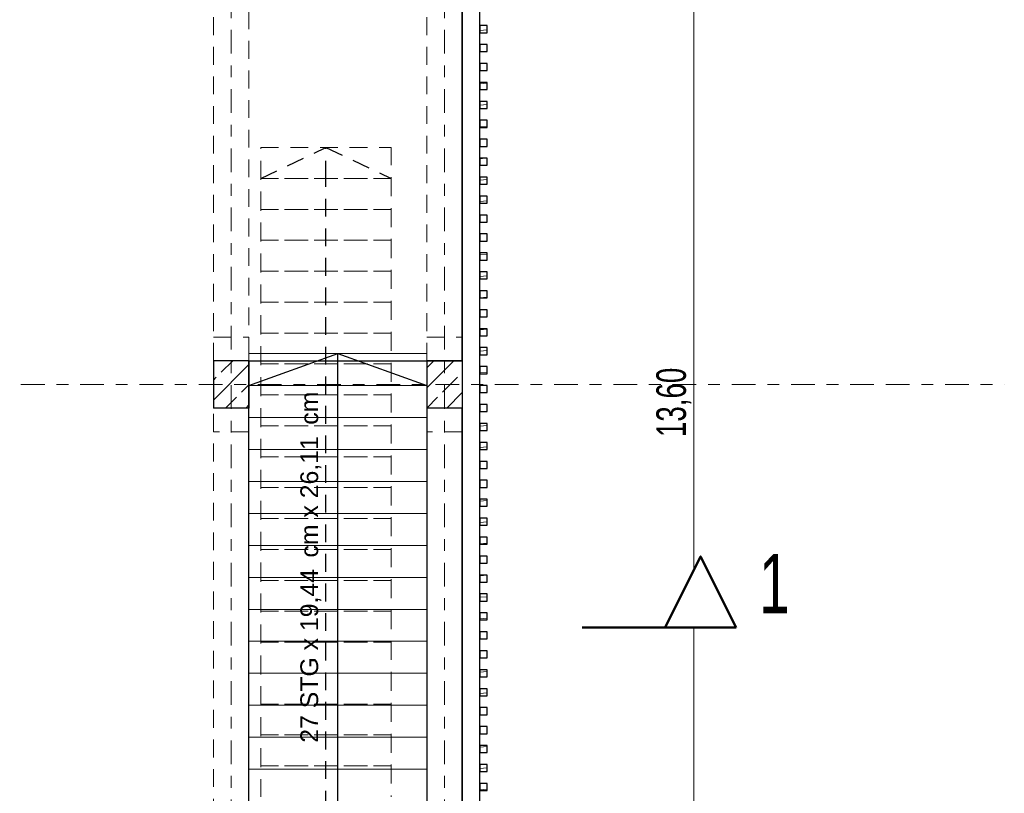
# Model space of a CAD drawing. Header units: metres. Extents: x -3.3 to 34.5, y -5.3 to 16.4.
# Tile 11 of 12: x 26.2 to 34.5, y 3.1 to 9.7. Entities that reach past the tile are written whole.
import ezdxf

# ---------------------------------------------------------------- set-up
doc = ezdxf.new("R2010")
doc.units = ezdxf.units.M
doc.header["$MEASUREMENT"] = 0
doc.set_wipeout_variables(frame=1)
for name, pattern in [('Raster', [0.4, 0.2, -0.1, 0, -0.1]), ('Strichlinie eng', [0.23, 0.15, -0.08]), ('Untersicht', [0.2, 0.15, -0.05]), ('Wipeout_Contour', [1, 0, -1])]:
    doc.linetypes.add(name, pattern=pattern)
for name, color, linetype in [('85 Marker Schnitt.Marker', 7, 'Continuous'), ('Neubau_10 Fassade', 7, 'Continuous'), ('Neubau_10 Stütze', 7, 'Continuous'), ('Neubau_20 Decke Roh', 7, 'Continuous'), ('Neubau_20 Träger', 7, 'Continuous'), ('Neubau_40 Treppe', 7, 'Continuous'), ('Neubau_86 Achsraster', 7, 'Continuous'), ('Neubau_93 1_100 Bemaßung', 7, 'Continuous')]:
    doc.layers.add(name, color=color, linetype=linetype)
doc.styles.add('ERSTELLTER_STIL_1', font='GOTHIC.TTF', dxfattribs={"width": 0.7})
doc.styles.add('ERSTELLTER_STIL_2', font='arial.ttf')
doc.dimstyles.new('ERSTELLTER_STIL__2', dxfattribs={"dimtxt": 0.25, "dimasz": 0.190285, "dimexe": 0.18, "dimexo": 0.5, "dimgap": 0, "dimtad": 1, "dimtih": 1, "dimtoh": 1, "dimzin": 0, "dimdsep": 46, "dimtxsty": 'ERSTELLTER_STIL_2', "dimblk": 'ARROWHEAD_6', "dimblk1": 'ARROWHEAD_6', "dimblk2": 'ARROWHEAD_6', "dimcen": 0.09, "dimclrd": 7, "dimclre": 7, "dimclrt": 7, "dimazin": 0, "dimtfac": 1, "dimtdec": 4, "dimtmove": 0, "dimatfit": 3, "dimfxl": 1, "dimtolj": 1, "dimtzin": 0, "dimarcsym": 0})
doc.dimstyles.new('ERSTELLTER_STIL__4', dxfattribs={"dimtxt": 0.25, "dimasz": 0.190285, "dimexe": 0.18, "dimexo": 0.5, "dimgap": 0, "dimtad": 1, "dimzin": 0, "dimdsep": 46, "dimtxsty": 'ERSTELLTER_STIL_1', "dimblk": 'ARROWHEAD_6', "dimblk1": 'ARROWHEAD_6', "dimblk2": 'ARROWHEAD_6', "dimcen": 0.09, "dimclrd": 7, "dimclre": 7, "dimclrt": 7, "dimazin": 0, "dimtfac": 1, "dimtdec": 4, "dimtmove": 0, "dimatfit": 3, "dimfxl": 1, "dimtolj": 1, "dimtzin": 0, "dimarcsym": 0})
pattern_1 = [(45, (0, 0), (-0.1697056, 0.1697056), []), (45, (-0.08485, 0.08485), (-0.1697056, 0.1697056), [0.18, -0.06])]
pattern_2 = [(5, (0, 0), (-0.00784402, 0.08965752), [])]

# ---------------------------------------------------------------- blocks, each defined once
blk = doc.blocks.new('*D7')
at = {"layer": 'Neubau_93 1_100 Bemaßung', "color": 7, "linetype": 'Continuous', "lineweight": 13, "transparency": 16777216}
for p, q in [((22.4, 14.1237), (22.4, 14.8115)), ((28, 14.1237), (28, 14.8115)), ((22.5001, 14.7239), (22.2998, 14.5236)), ((27.8999, 14.5236), (28.1001, 14.7239)), ((28, 14.6237), (28.1502, 14.6237))]:
    blk.add_line(p, q, dxfattribs=at)
at = {"color": 254, "linetype": 'Wipeout_Contour', "lineweight": 0, "ltscale": 116.900549, "transparency": 16777216}
blk.add_wipeout([(24.8164, 14.6237), (25.5836, 14.6237), (25.5836, 14.9737), (24.8164, 14.9737)], dxfattribs=at).dxf.layer = 'Neubau_93 1_100 Bemaßung'
at = {"layer": 'Neubau_93 1_100 Bemaßung', "color": 7, "linetype": 'Continuous', "lineweight": 13, "transparency": 16777216}
blk.add_line((22.4, 14.6237), (28, 14.6237), dxfattribs=at)
at = {"layer": 'Neubau_93 1_100 Bemaßung', "color": 7, "lineweight": 13, "transparency": 16777216, "insert": (24.8664, 14.6737), "char_height": 0.25, "attachment_point": 7, "style": 'ERSTELLTER_STIL_2'}
blk.add_mtext('\\A1;5,60', dxfattribs=at)
blk = doc.blocks.new('ARROWHEAD_6')
at = {"color": 0, "linetype": 'Continuous', "lineweight": 0}
for p, q in [((-0.5, -0.5), (0.5, 0.5)), ((0, 0), (-1, 0))]:
    blk.add_line(p, q, dxfattribs=at)
blk = doc.blocks.new('*D12')
at = {"layer": 'Neubau_93 1_100 Bemaßung', "color": 7, "linetype": 'Continuous', "lineweight": 13, "transparency": 16777216}
for p, q in [((32.0055, 13.2998), (31.8052, 13.5001)), ((32.0931, 13.4), (31.4054, 13.4)), ((31.9054, -0.2), (31.9054, 13.4)), ((31.8052, -0.0998), (32.0055, -0.3001)), ((32.0931, -0.2), (31.4054, -0.2)), ((31.9054, -0.4), (31.9054, -0.2))]:
    blk.add_line(p, q, dxfattribs=at)
at = {"layer": 'Neubau_93 1_100 Bemaßung', "color": 7, "lineweight": 13, "transparency": 16777216, "char_height": 0.25, "attachment_point": 7, "rotation": 90, "style": 'ERSTELLTER_STIL_1'}
for s, insert in [('\\A1;20', (31.8617, 13.026)), ('\\A1;13,60', (31.885, 6.155))]:
    blk.add_mtext(s, dxfattribs=dict(at, insert=insert))

msp = doc.modelspace()

# ---------------------------------------------------------------- hatches: boundary and pattern name
at = {"layer": 'Neubau_10 Fassade', "linetype": 'Continuous', "lineweight": 0, "true_color": 0x000000}
h = msp.add_hatch(dxfattribs=at)
h.set_pattern_fill('HOLZ_VOLLHOLZ_LÄNGSHOLZ', color=18, style=0, pattern_type=2)
h.set_pattern_definition(pattern_2)
h.paths.add_polyline_path([(30.1597, 9.57), (30.1597, 9.63), (30.0997, 9.63), (30.0997, 9.57)])
h = msp.add_hatch(dxfattribs=at)
h.set_pattern_fill('HOLZ_VOLLHOLZ_LÄNGSHOLZ', color=18, style=0, pattern_type=2)
h.set_pattern_definition(pattern_2)
h.paths.add_polyline_path([(30.1597, 9.41), (30.1597, 9.47), (30.0997, 9.47), (30.0997, 9.41)])
h = msp.add_hatch(dxfattribs=at)
h.set_pattern_fill('HOLZ_VOLLHOLZ_LÄNGSHOLZ', color=18, style=0, pattern_type=2)
h.set_pattern_definition(pattern_2)
h.paths.add_polyline_path([(30.1597, 9.25), (30.1597, 9.31), (30.0997, 9.31), (30.0997, 9.25)])
h = msp.add_hatch(dxfattribs=at)
h.set_pattern_fill('HOLZ_VOLLHOLZ_LÄNGSHOLZ', color=18, style=0, pattern_type=2)
h.set_pattern_definition(pattern_2)
h.paths.add_polyline_path([(30.1597, 9.09), (30.1597, 9.15), (30.0997, 9.15), (30.0997, 9.09)])
h = msp.add_hatch(dxfattribs=at)
h.set_pattern_fill('HOLZ_VOLLHOLZ_LÄNGSHOLZ', color=18, style=0, pattern_type=2)
h.set_pattern_definition(pattern_2)
h.paths.add_polyline_path([(30.1597, 8.93), (30.1597, 8.99), (30.0997, 8.99), (30.0997, 8.93)])
h = msp.add_hatch(dxfattribs=at)
h.set_pattern_fill('HOLZ_VOLLHOLZ_LÄNGSHOLZ', color=18, style=0, pattern_type=2)
h.set_pattern_definition(pattern_2)
h.paths.add_polyline_path([(30.1597, 8.77), (30.1597, 8.83), (30.0997, 8.83), (30.0997, 8.77)])
h = msp.add_hatch(dxfattribs=at)
h.set_pattern_fill('HOLZ_VOLLHOLZ_LÄNGSHOLZ', color=18, style=0, pattern_type=2)
h.set_pattern_definition(pattern_2)
h.paths.add_polyline_path([(30.1597, 8.61), (30.1597, 8.67), (30.0997, 8.67), (30.0997, 8.61)])
h = msp.add_hatch(dxfattribs=at)
h.set_pattern_fill('HOLZ_VOLLHOLZ_LÄNGSHOLZ', color=18, style=0, pattern_type=2)
h.set_pattern_definition(pattern_2)
h.paths.add_polyline_path([(30.1597, 8.45), (30.1597, 8.51), (30.0997, 8.51), (30.0997, 8.45)])
h = msp.add_hatch(dxfattribs=at)
h.set_pattern_fill('HOLZ_VOLLHOLZ_LÄNGSHOLZ', color=18, style=0, pattern_type=2)
h.set_pattern_definition(pattern_2)
h.paths.add_polyline_path([(30.1597, 8.29), (30.1597, 8.35), (30.0997, 8.35), (30.0997, 8.29)])
h = msp.add_hatch(dxfattribs=at)
h.set_pattern_fill('HOLZ_VOLLHOLZ_LÄNGSHOLZ', color=18, style=0, pattern_type=2)
h.set_pattern_definition(pattern_2)
h.paths.add_polyline_path([(30.1597, 8.13), (30.1597, 8.19), (30.0997, 8.19), (30.0997, 8.13)])
h = msp.add_hatch(dxfattribs=at)
h.set_pattern_fill('HOLZ_VOLLHOLZ_LÄNGSHOLZ', color=18, style=0, pattern_type=2)
h.set_pattern_definition(pattern_2)
h.paths.add_polyline_path([(30.1597, 7.97), (30.1597, 8.03), (30.0997, 8.03), (30.0997, 7.97)])
h = msp.add_hatch(dxfattribs=at)
h.set_pattern_fill('HOLZ_VOLLHOLZ_LÄNGSHOLZ', color=18, style=0, pattern_type=2)
h.set_pattern_definition(pattern_2)
h.paths.add_polyline_path([(30.1597, 7.81), (30.1597, 7.87), (30.0997, 7.87), (30.0997, 7.81)])
h = msp.add_hatch(dxfattribs=at)
h.set_pattern_fill('HOLZ_VOLLHOLZ_LÄNGSHOLZ', color=18, style=0, pattern_type=2)
h.set_pattern_definition(pattern_2)
h.paths.add_polyline_path([(30.1597, 7.65), (30.1597, 7.71), (30.0997, 7.71), (30.0997, 7.65)])
h = msp.add_hatch(dxfattribs=at)
h.set_pattern_fill('HOLZ_VOLLHOLZ_LÄNGSHOLZ', color=18, style=0, pattern_type=2)
h.set_pattern_definition(pattern_2)
h.paths.add_polyline_path([(30.1597, 7.49), (30.1597, 7.55), (30.0997, 7.55), (30.0997, 7.49)])
h = msp.add_hatch(dxfattribs=at)
h.set_pattern_fill('HOLZ_VOLLHOLZ_LÄNGSHOLZ', color=18, style=0, pattern_type=2)
h.set_pattern_definition(pattern_2)
h.paths.add_polyline_path([(30.1597, 7.33), (30.1597, 7.39), (30.0997, 7.39), (30.0997, 7.33)])
h = msp.add_hatch(dxfattribs=at)
h.set_pattern_fill('HOLZ_VOLLHOLZ_LÄNGSHOLZ', color=18, style=0, pattern_type=2)
h.set_pattern_definition(pattern_2)
h.paths.add_polyline_path([(30.1597, 7.17), (30.1597, 7.23), (30.0997, 7.23), (30.0997, 7.17)])
h = msp.add_hatch(dxfattribs=at)
h.set_pattern_fill('HOLZ_VOLLHOLZ_LÄNGSHOLZ', color=18, style=0, pattern_type=2)
h.set_pattern_definition(pattern_2)
h.paths.add_polyline_path([(30.1597, 7.01), (30.1597, 7.07), (30.0997, 7.07), (30.0997, 7.01)])
h = msp.add_hatch(dxfattribs=at)
h.set_pattern_fill('HOLZ_VOLLHOLZ_LÄNGSHOLZ', color=18, style=0, pattern_type=2)
h.set_pattern_definition(pattern_2)
h.paths.add_polyline_path([(30.1597, 6.85), (30.1597, 6.91), (30.0997, 6.91), (30.0997, 6.85)])
h = msp.add_hatch(dxfattribs=at)
h.set_pattern_fill('HOLZ_VOLLHOLZ_LÄNGSHOLZ', color=18, style=0, pattern_type=2)
h.set_pattern_definition(pattern_2)
h.paths.add_polyline_path([(30.1597, 6.69), (30.1597, 6.75), (30.0997, 6.75), (30.0997, 6.69)])
h = msp.add_hatch(dxfattribs=at)
h.set_pattern_fill('HOLZ_VOLLHOLZ_LÄNGSHOLZ', color=18, style=0, pattern_type=2)
h.set_pattern_definition(pattern_2)
h.paths.add_polyline_path([(30.1597, 6.53), (30.1597, 6.59), (30.0997, 6.59), (30.0997, 6.53)])
h = msp.add_hatch(dxfattribs=at)
h.set_pattern_fill('HOLZ_VOLLHOLZ_LÄNGSHOLZ', color=18, style=0, pattern_type=2)
h.set_pattern_definition(pattern_2)
h.paths.add_polyline_path([(30.1597, 6.37), (30.1597, 6.43), (30.0997, 6.43), (30.0997, 6.37)])
h = msp.add_hatch(dxfattribs=at)
h.set_pattern_fill('HOLZ_VOLLHOLZ_LÄNGSHOLZ', color=18, style=0, pattern_type=2)
h.set_pattern_definition(pattern_2)
h.paths.add_polyline_path([(30.1597, 6.21), (30.1597, 6.27), (30.0997, 6.27), (30.0997, 6.21)])
h = msp.add_hatch(dxfattribs=at)
h.set_pattern_fill('HOLZ_VOLLHOLZ_LÄNGSHOLZ', color=18, style=0, pattern_type=2)
h.set_pattern_definition(pattern_2)
h.paths.add_polyline_path([(30.1597, 6.05), (30.1597, 6.11), (30.0997, 6.11), (30.0997, 6.05)])
h = msp.add_hatch(dxfattribs=at)
h.set_pattern_fill('HOLZ_VOLLHOLZ_LÄNGSHOLZ', color=18, style=0, pattern_type=2)
h.set_pattern_definition(pattern_2)
h.paths.add_polyline_path([(30.1597, 5.89), (30.1597, 5.95), (30.0997, 5.95), (30.0997, 5.89)])
h = msp.add_hatch(dxfattribs=at)
h.set_pattern_fill('HOLZ_VOLLHOLZ_LÄNGSHOLZ', color=18, style=0, pattern_type=2)
h.set_pattern_definition(pattern_2)
h.paths.add_polyline_path([(30.1597, 5.73), (30.1597, 5.79), (30.0997, 5.79), (30.0997, 5.73)])
h = msp.add_hatch(dxfattribs=at)
h.set_pattern_fill('HOLZ_VOLLHOLZ_LÄNGSHOLZ', color=18, style=0, pattern_type=2)
h.set_pattern_definition(pattern_2)
h.paths.add_polyline_path([(30.1597, 5.57), (30.1597, 5.63), (30.0997, 5.63), (30.0997, 5.57)])
h = msp.add_hatch(dxfattribs=at)
h.set_pattern_fill('HOLZ_VOLLHOLZ_LÄNGSHOLZ', color=18, style=0, pattern_type=2)
h.set_pattern_definition(pattern_2)
h.paths.add_polyline_path([(30.1597, 5.41), (30.1597, 5.47), (30.0997, 5.47), (30.0997, 5.41)])
h = msp.add_hatch(dxfattribs=at)
h.set_pattern_fill('HOLZ_VOLLHOLZ_LÄNGSHOLZ', color=18, style=0, pattern_type=2)
h.set_pattern_definition(pattern_2)
h.paths.add_polyline_path([(30.1597, 5.25), (30.1597, 5.31), (30.0997, 5.31), (30.0997, 5.25)])
h = msp.add_hatch(dxfattribs=at)
h.set_pattern_fill('HOLZ_VOLLHOLZ_LÄNGSHOLZ', color=18, style=0, pattern_type=2)
h.set_pattern_definition(pattern_2)
h.paths.add_polyline_path([(30.1597, 5.09), (30.1597, 5.15), (30.0997, 5.15), (30.0997, 5.09)])
h = msp.add_hatch(dxfattribs=at)
h.set_pattern_fill('HOLZ_VOLLHOLZ_LÄNGSHOLZ', color=18, style=0, pattern_type=2)
h.set_pattern_definition(pattern_2)
h.paths.add_polyline_path([(30.1597, 4.93), (30.1597, 4.99), (30.0997, 4.99), (30.0997, 4.93)])
h = msp.add_hatch(dxfattribs=at)
h.set_pattern_fill('HOLZ_VOLLHOLZ_LÄNGSHOLZ', color=18, style=0, pattern_type=2)
h.set_pattern_definition(pattern_2)
h.paths.add_polyline_path([(30.1597, 4.77), (30.1597, 4.83), (30.0997, 4.83), (30.0997, 4.77)])
h = msp.add_hatch(dxfattribs=at)
h.set_pattern_fill('HOLZ_VOLLHOLZ_LÄNGSHOLZ', color=18, style=0, pattern_type=2)
h.set_pattern_definition(pattern_2)
h.paths.add_polyline_path([(30.1597, 4.61), (30.1597, 4.67), (30.0997, 4.67), (30.0997, 4.61)])
h = msp.add_hatch(dxfattribs=at)
h.set_pattern_fill('HOLZ_VOLLHOLZ_LÄNGSHOLZ', color=18, style=0, pattern_type=2)
h.set_pattern_definition(pattern_2)
h.paths.add_polyline_path([(30.1597, 4.45), (30.1597, 4.51), (30.0997, 4.51), (30.0997, 4.45)])
h = msp.add_hatch(dxfattribs=at)
h.set_pattern_fill('HOLZ_VOLLHOLZ_LÄNGSHOLZ', color=18, style=0, pattern_type=2)
h.set_pattern_definition(pattern_2)
h.paths.add_polyline_path([(30.1597, 4.29), (30.1597, 4.35), (30.0997, 4.35), (30.0997, 4.29)])
h = msp.add_hatch(dxfattribs=at)
h.set_pattern_fill('HOLZ_VOLLHOLZ_LÄNGSHOLZ', color=18, style=0, pattern_type=2)
h.set_pattern_definition(pattern_2)
h.paths.add_polyline_path([(30.1597, 4.29), (30.1597, 4.35), (30.0997, 4.35), (30.0997, 4.29)])
h = msp.add_hatch(dxfattribs=at)
h.set_pattern_fill('HOLZ_VOLLHOLZ_LÄNGSHOLZ', color=18, style=0, pattern_type=2)
h.set_pattern_definition(pattern_2)
h.paths.add_polyline_path([(30.1597, 4.13), (30.1597, 4.19), (30.0997, 4.19), (30.0997, 4.13)])
h = msp.add_hatch(dxfattribs=at)
h.set_pattern_fill('HOLZ_VOLLHOLZ_LÄNGSHOLZ', color=18, style=0, pattern_type=2)
h.set_pattern_definition(pattern_2)
h.paths.add_polyline_path([(30.1597, 3.97), (30.1597, 4.03), (30.0997, 4.03), (30.0997, 3.97)])
h = msp.add_hatch(dxfattribs=at)
h.set_pattern_fill('HOLZ_VOLLHOLZ_LÄNGSHOLZ', color=18, style=0, pattern_type=2)
h.set_pattern_definition(pattern_2)
h.paths.add_polyline_path([(30.1597, 3.81), (30.1597, 3.87), (30.0997, 3.87), (30.0997, 3.81)])
h = msp.add_hatch(dxfattribs=at)
h.set_pattern_fill('HOLZ_VOLLHOLZ_LÄNGSHOLZ', color=18, style=0, pattern_type=2)
h.set_pattern_definition(pattern_2)
h.paths.add_polyline_path([(30.1597, 3.65), (30.1597, 3.71), (30.0997, 3.71), (30.0997, 3.65)])
h = msp.add_hatch(dxfattribs=at)
h.set_pattern_fill('HOLZ_VOLLHOLZ_LÄNGSHOLZ', color=18, style=0, pattern_type=2)
h.set_pattern_definition(pattern_2)
h.paths.add_polyline_path([(30.1597, 3.49), (30.1597, 3.55), (30.0997, 3.55), (30.0997, 3.49)])
h = msp.add_hatch(dxfattribs=at)
h.set_pattern_fill('HOLZ_VOLLHOLZ_LÄNGSHOLZ', color=18, style=0, pattern_type=2)
h.set_pattern_definition(pattern_2)
h.paths.add_polyline_path([(30.1597, 3.33), (30.1597, 3.39), (30.0997, 3.39), (30.0997, 3.33)])
h = msp.add_hatch(dxfattribs=at)
h.set_pattern_fill('HOLZ_VOLLHOLZ_LÄNGSHOLZ', color=18, style=0, pattern_type=2)
h.set_pattern_definition(pattern_2)
h.paths.add_polyline_path([(30.1597, 3.17), (30.1597, 3.23), (30.0997, 3.23), (30.0997, 3.17)])
at = {"layer": 'Neubau_10 Stütze', "linetype": 'Continuous', "lineweight": 0, "true_color": 0x000000}
h = msp.add_hatch(dxfattribs=at)
h.set_pattern_fill('BETON_STAHLBETON', color=18, style=0, pattern_type=2)
h.set_pattern_definition(pattern_1)
h.paths.add_polyline_path([(28.15, 6.4), (28.15, 6.8), (27.85, 6.8), (27.85, 6.4)])
h = msp.add_hatch(dxfattribs=at)
h.set_pattern_fill('BETON_STAHLBETON', color=18, style=0, pattern_type=2)
h.set_pattern_definition(pattern_1)
h.paths.add_polyline_path([(29.95, 6.4), (29.95, 6.8), (29.65, 6.8), (29.65, 6.4)])

# ---------------------------------------------------------------- linework, layer by layer
at = {"layer": '85 Marker Schnitt.Marker', "color": 7, "linetype": 'Continuous', "lineweight": 50}
msp.add_line((30.9618, 4.5476), (31.6618, 4.5476), dxfattribs=at)
at = {"layer": 'Neubau_10 Fassade', "color": 7, "linetype": 'Continuous', "lineweight": 25, "flags": 128}
for points in [[(29.95, 13.4), (29.95, -0.2)], [(30.1, -0.2), (30.1, 13.4)]]:
    msp.add_lwpolyline(points, dxfattribs=at)
for points in [[(30.1597, 9.57), (30.1597, 9.63), (30.0997, 9.63), (30.0997, 9.57)], [(30.1597, 9.41), (30.1597, 9.47), (30.0997, 9.47), (30.0997, 9.41)], [(30.1597, 9.25), (30.1597, 9.31), (30.0997, 9.31), (30.0997, 9.25)], [(30.1597, 9.09), (30.1597, 9.15), (30.0997, 9.15), (30.0997, 9.09)], [(30.1597, 8.93), (30.1597, 8.99), (30.0997, 8.99), (30.0997, 8.93)], [(30.1597, 8.77), (30.1597, 8.83), (30.0997, 8.83), (30.0997, 8.77)], [(30.1597, 8.61), (30.1597, 8.67), (30.0997, 8.67), (30.0997, 8.61)], [(30.1597, 8.45), (30.1597, 8.51), (30.0997, 8.51), (30.0997, 8.45)], [(30.1597, 8.29), (30.1597, 8.35), (30.0997, 8.35), (30.0997, 8.29)], [(30.1597, 8.13), (30.1597, 8.19), (30.0997, 8.19), (30.0997, 8.13)], [(30.1597, 7.97), (30.1597, 8.03), (30.0997, 8.03), (30.0997, 7.97)], [(30.1597, 7.81), (30.1597, 7.87), (30.0997, 7.87), (30.0997, 7.81)], [(30.1597, 7.65), (30.1597, 7.71), (30.0997, 7.71), (30.0997, 7.65)], [(30.1597, 7.49), (30.1597, 7.55), (30.0997, 7.55), (30.0997, 7.49)], [(30.1597, 7.33), (30.1597, 7.39), (30.0997, 7.39), (30.0997, 7.33)], [(30.1597, 7.17), (30.1597, 7.23), (30.0997, 7.23), (30.0997, 7.17)], [(30.1597, 7.01), (30.1597, 7.07), (30.0997, 7.07), (30.0997, 7.01)], [(30.1597, 6.85), (30.1597, 6.91), (30.0997, 6.91), (30.0997, 6.85)], [(30.1597, 6.69), (30.1597, 6.75), (30.0997, 6.75), (30.0997, 6.69)], [(30.1597, 6.53), (30.1597, 6.59), (30.0997, 6.59), (30.0997, 6.53)], [(30.1597, 6.37), (30.1597, 6.43), (30.0997, 6.43), (30.0997, 6.37)], [(30.1597, 6.21), (30.1597, 6.27), (30.0997, 6.27), (30.0997, 6.21)], [(30.1597, 6.05), (30.1597, 6.11), (30.0997, 6.11), (30.0997, 6.05)], [(30.1597, 5.89), (30.1597, 5.95), (30.0997, 5.95), (30.0997, 5.89)], [(30.1597, 5.73), (30.1597, 5.79), (30.0997, 5.79), (30.0997, 5.73)], [(30.1597, 5.57), (30.1597, 5.63), (30.0997, 5.63), (30.0997, 5.57)], [(30.1597, 5.41), (30.1597, 5.47), (30.0997, 5.47), (30.0997, 5.41)], [(30.1597, 5.25), (30.1597, 5.31), (30.0997, 5.31), (30.0997, 5.25)], [(30.1597, 5.09), (30.1597, 5.15), (30.0997, 5.15), (30.0997, 5.09)], [(30.1597, 4.93), (30.1597, 4.99), (30.0997, 4.99), (30.0997, 4.93)], [(30.1597, 4.77), (30.1597, 4.83), (30.0997, 4.83), (30.0997, 4.77)], [(30.1597, 4.61), (30.1597, 4.67), (30.0997, 4.67), (30.0997, 4.61)], [(30.1597, 4.45), (30.1597, 4.51), (30.0997, 4.51), (30.0997, 4.45)], [(30.1597, 4.29), (30.1597, 4.35), (30.0997, 4.35), (30.0997, 4.29)], [(30.1597, 4.29), (30.1597, 4.35), (30.0997, 4.35), (30.0997, 4.29)], [(30.1597, 4.13), (30.1597, 4.19), (30.0997, 4.19), (30.0997, 4.13)], [(30.1597, 3.97), (30.1597, 4.03), (30.0997, 4.03), (30.0997, 3.97)], [(30.1597, 3.81), (30.1597, 3.87), (30.0997, 3.87), (30.0997, 3.81)], [(30.1597, 3.65), (30.1597, 3.71), (30.0997, 3.71), (30.0997, 3.65)], [(30.1597, 3.49), (30.1597, 3.55), (30.0997, 3.55), (30.0997, 3.49)], [(30.1597, 3.33), (30.1597, 3.39), (30.0997, 3.39), (30.0997, 3.33)], [(30.1597, 3.17), (30.1597, 3.23), (30.0997, 3.23), (30.0997, 3.17)]]:
    msp.add_lwpolyline(points, close=True, dxfattribs=at)
at = {"layer": 'Neubau_10 Stütze', "color": 7, "linetype": 'Continuous', "lineweight": 25}
for p, q in [((28.15, 6.8), (27.85, 6.8)), ((27.85, 6.8), (27.85, 6.4)), ((28.15, 6.8), (28.15, 6.4)), ((29.95, 6.8), (29.65, 6.8)), ((29.65, 6.8), (29.65, 6.4)), ((29.95, 6.8), (29.95, 6.4)), ((28.15, 6.4), (27.85, 6.4)), ((29.95, 6.4), (29.65, 6.4))]:
    msp.add_line(p, q, dxfattribs=at)
at = {"layer": 'Neubau_10 Stütze', "color": 7, "linetype": 'Untersicht', "lineweight": 18, "flags": 128}
for points in [[(27.85, 6.8), (27.85, 7)], [(27.85, 7), (28.15, 7)], [(28.15, 7), (28.15, 6.8)], [(29.65, 6.8), (29.65, 7)], [(29.65, 7), (29.95, 7)], [(29.95, 7), (29.95, 6.8)], [(27.85, 6.4), (27.85, 6.8)], [(27.85, 6.8), (28.15, 6.8)], [(28.15, 6.8), (28.15, 6.4)], [(29.65, 6.4), (29.65, 6.8)], [(29.65, 6.8), (29.95, 6.8)], [(29.95, 6.8), (29.95, 6.4)], [(27.85, 6.2), (27.85, 6.4)], [(28.15, 6.4), (27.85, 6.4)], [(28.15, 6.4), (28.15, 6.2)], [(29.65, 6.2), (29.65, 6.4)], [(29.95, 6.4), (29.65, 6.4)], [(29.95, 6.4), (29.95, 6.2)], [(28.15, 6.2), (27.85, 6.2)], [(29.95, 6.2), (29.65, 6.2)]]:
    msp.add_lwpolyline(points, dxfattribs=at)
at = {"layer": 'Neubau_20 Decke Roh', "color": 7, "linetype": 'Continuous', "lineweight": 25, "flags": 128}
for points in [[(28.15, 1.79), (28.15, 6.8), (29.95, 6.8), (29.95, 13.4)], [(29.95, 1.79), (29.95, 6.4), (29.65, 6.4), (29.65, 1.79)]]:
    msp.add_lwpolyline(points, dxfattribs=at)
at = {"layer": 'Neubau_20 Träger', "color": 7, "linetype": 'Untersicht', "lineweight": 13, "flags": 128}
for points in [[(27.85, 6.8), (27.85, 13)], [(28.15, 13), (28.15, 6.8)], [(29.65, 6.8), (29.65, 13)], [(29.95, 13), (29.95, 6.8)], [(28.15, 6.8), (27.85, 6.8)], [(29.95, 6.8), (29.65, 6.8)], [(27.85, 0.2), (27.85, 6.4)], [(27.85, 6.4), (28.15, 6.4)], [(28.15, 6.4), (28.15, 0.2)]]:
    msp.add_lwpolyline(points, dxfattribs=at)
at = {"layer": 'Neubau_40 Treppe', "color": 7, "linetype": 'Strichlinie eng', "lineweight": 13}
for p, q in [((28.25, 8.3389), (28.25, 8.6)), ((28.25, 8.6), (29.35, 8.6)), ((29.35, 8.6), (29.35, 8.3389)), ((28.25, 8.0778), (28.25, 8.3389)), ((28.25, 8.3389), (29.35, 8.3389)), ((29.35, 8.3389), (28.25, 8.3389)), ((29.35, 8.3389), (29.35, 8.0778)), ((28.25, 7.8167), (28.25, 8.0778)), ((28.25, 8.0778), (29.35, 8.0778)), ((29.35, 8.0778), (28.25, 8.0778)), ((29.35, 8.0778), (29.35, 7.8167)), ((28.25, 7.5556), (28.25, 7.8167)), ((28.25, 7.8167), (29.35, 7.8167)), ((29.35, 7.8167), (28.25, 7.8167)), ((29.35, 7.8167), (29.35, 7.5556)), ((28.25, 7.2944), (28.25, 7.5556)), ((28.25, 7.5556), (29.35, 7.5556)), ((29.35, 7.5556), (28.25, 7.5556)), ((29.35, 7.5556), (29.35, 7.2944)), ((28.25, 7.0333), (28.25, 7.2944)), ((28.25, 7.2944), (29.35, 7.2944)), ((29.35, 7.2944), (28.25, 7.2944)), ((29.35, 7.2944), (29.35, 7.0333)), ((28.25, 6.7722), (28.25, 7.0333)), ((28.25, 7.0333), (29.35, 7.0333)), ((29.35, 7.0333), (28.25, 7.0333)), ((29.35, 7.0333), (29.35, 6.7722)), ((28.25, 6.5111), (28.25, 6.7722)), ((28.25, 6.7722), (29.35, 6.7722)), ((29.35, 6.7722), (28.25, 6.7722)), ((29.35, 6.7722), (29.35, 6.5111)), ((28.25, 6.25), (28.25, 6.5111)), ((28.25, 6.5111), (29.35, 6.5111)), ((29.35, 6.5111), (28.25, 6.5111)), ((29.35, 6.5111), (29.35, 6.25)), ((28.25, 5.9889), (28.25, 6.25)), ((28.25, 6.25), (29.35, 6.25)), ((29.35, 6.25), (28.25, 6.25)), ((29.35, 6.25), (29.35, 5.9889)), ((28.25, 5.7278), (28.25, 5.9889)), ((28.25, 5.9889), (29.35, 5.9889)), ((29.35, 5.9889), (28.25, 5.9889)), ((29.35, 5.9889), (29.35, 5.7278)), ((28.25, 5.4667), (28.25, 5.7278)), ((28.25, 5.7278), (29.35, 5.7278)), ((29.35, 5.7278), (28.25, 5.7278)), ((29.35, 5.7278), (29.35, 5.4667)), ((28.25, 5.2056), (28.25, 5.4667)), ((28.25, 5.4667), (29.35, 5.4667)), ((29.35, 5.4667), (28.25, 5.4667)), ((29.35, 5.4667), (29.35, 5.2056)), ((28.25, 4.9444), (28.25, 5.2056)), ((28.25, 5.2056), (29.35, 5.2056)), ((29.35, 5.2056), (28.25, 5.2056)), ((29.35, 5.2056), (29.35, 4.9444)), ((28.25, 4.6833), (28.25, 4.9444)), ((28.25, 4.9444), (29.35, 4.9444)), ((29.35, 4.9444), (28.25, 4.9444)), ((29.35, 4.9444), (29.35, 4.6833)), ((28.25, 4.4222), (28.25, 4.6833)), ((28.25, 4.6833), (29.35, 4.6833)), ((29.35, 4.6833), (28.25, 4.6833)), ((29.35, 4.6833), (29.35, 4.4222)), ((28.25, 4.1611), (28.25, 4.4222)), ((28.25, 4.4222), (29.35, 4.4222)), ((29.35, 4.4222), (28.25, 4.4222)), ((29.35, 4.4222), (29.35, 4.1611)), ((28.25, 3.9), (28.25, 4.1611)), ((28.25, 4.1611), (29.35, 4.1611)), ((29.35, 4.1611), (28.25, 4.1611)), ((29.35, 4.1611), (29.35, 3.9)), ((28.25, 3.6389), (28.25, 3.9)), ((28.25, 3.9), (29.35, 3.9)), ((29.35, 3.9), (28.25, 3.9)), ((29.35, 3.9), (29.35, 3.6389)), ((28.25, 3.3778), (28.25, 3.6389)), ((28.25, 3.6389), (29.35, 3.6389)), ((29.35, 3.6389), (28.25, 3.6389)), ((29.35, 3.6389), (29.35, 3.3778)), ((28.25, 3.1167), (28.25, 3.3778)), ((28.25, 3.3778), (29.35, 3.3778)), ((29.35, 3.3778), (28.25, 3.3778)), ((29.35, 3.3778), (29.35, 3.1167))]:
    msp.add_line(p, q, dxfattribs=at)
at = {"layer": 'Neubau_40 Treppe', "color": 7, "linetype": 'Strichlinie eng', "lineweight": 25}
for p, q in [((28.25, 8.3389), (28.8, 8.6)), ((28.8, 8.3389), (28.8, 8.6)), ((28.8, 8.6), (29.35, 8.3389)), ((28.8, 2.7676), (28.8, 8.3389))]:
    msp.add_line(p, q, dxfattribs=at)
at = {"layer": 'Neubau_40 Treppe', "color": 7, "linetype": 'Continuous', "lineweight": 18}
for p, q in [((28.15, 6.59), (28.15, 6.86)), ((28.15, 6.86), (29.65, 6.86)), ((29.65, 6.86), (29.65, 6.59)), ((28.15, 6.32), (28.15, 6.59)), ((28.15, 6.59), (29.65, 6.59)), ((29.65, 6.59), (28.15, 6.59)), ((29.65, 6.59), (29.65, 6.32)), ((28.15, 6.05), (28.15, 6.32)), ((28.15, 6.32), (29.65, 6.32)), ((29.65, 6.32), (28.15, 6.32)), ((29.65, 6.32), (29.65, 6.05)), ((28.15, 5.78), (28.15, 6.05)), ((28.15, 6.05), (29.65, 6.05)), ((29.65, 6.05), (28.15, 6.05)), ((29.65, 6.05), (29.65, 5.78)), ((28.15, 5.51), (28.15, 5.78)), ((28.15, 5.78), (29.65, 5.78)), ((29.65, 5.78), (28.15, 5.78)), ((29.65, 5.78), (29.65, 5.51)), ((28.15, 5.24), (28.15, 5.51)), ((28.15, 5.51), (29.65, 5.51)), ((29.65, 5.51), (28.15, 5.51)), ((29.65, 5.51), (29.65, 5.24)), ((28.15, 4.97), (28.15, 5.24)), ((28.15, 5.24), (29.65, 5.24)), ((29.65, 5.24), (28.15, 5.24)), ((29.65, 5.24), (29.65, 4.97)), ((28.15, 4.7), (28.15, 4.97)), ((28.15, 4.97), (29.65, 4.97)), ((29.65, 4.97), (28.15, 4.97)), ((29.65, 4.97), (29.65, 4.7)), ((28.15, 4.43), (28.15, 4.7)), ((28.15, 4.7), (29.65, 4.7)), ((29.65, 4.7), (28.15, 4.7)), ((29.65, 4.7), (29.65, 4.43)), ((28.15, 4.16), (28.15, 4.43)), ((28.15, 4.43), (29.65, 4.43)), ((29.65, 4.43), (28.15, 4.43)), ((29.65, 4.43), (29.65, 4.16)), ((28.15, 3.89), (28.15, 4.16)), ((28.15, 4.16), (29.65, 4.16)), ((29.65, 4.16), (28.15, 4.16)), ((29.65, 4.16), (29.65, 3.89)), ((28.15, 3.62), (28.15, 3.89)), ((28.15, 3.89), (29.65, 3.89)), ((29.65, 3.89), (28.15, 3.89)), ((29.65, 3.89), (29.65, 3.62)), ((28.15, 3.35), (28.15, 3.62)), ((28.15, 3.62), (29.65, 3.62)), ((29.65, 3.62), (28.15, 3.62)), ((29.65, 3.62), (29.65, 3.35)), ((28.15, 3.1462), (28.15, 3.35)), ((28.15, 3.35), (29.65, 3.35)), ((29.65, 3.35), (28.15, 3.35)), ((29.65, 3.35), (29.65, 3.08))]:
    msp.add_line(p, q, dxfattribs=at)
at = {"layer": 'Neubau_40 Treppe', "color": 7, "linetype": 'Continuous', "lineweight": 25}
for p, q in [((28.15, 6.59), (28.9, 6.86)), ((28.9, 6.59), (28.9, 6.86)), ((28.9, 6.86), (29.65, 6.59)), ((28.9, 2.7132), (28.9, 6.59))]:
    msp.add_line(p, q, dxfattribs=at)
at = {"layer": 'Neubau_86 Achsraster', "color": 7, "linetype": 'Raster', "lineweight": 13}
for p, q in [((28, 14.5933), (28, -3.6067)), ((29.8, 14.5933), (29.8, -3.6067)), ((-1.2743, 6.6), (33.5257, 6.6)), ((33.5257, 6.6), (34.5257, 6.6))]:
    msp.add_line(p, q, dxfattribs=at)

# ---------------------------------------------------------------- texts
at = {"layer": '85 Marker Schnitt.Marker', "color": 7, "lineweight": 50, "insert": (32.7156, 4.6676), "char_height": 0.5, "attachment_point": 9, "style": 'ERSTELLTER_STIL_1'}
msp.add_mtext('\\A1;\\pt0;1', dxfattribs=at)
at = {"layer": 'Neubau_40 Treppe', "color": 7, "lineweight": 13, "insert": (28.7777, 5.075), "char_height": 0.15, "attachment_point": 8, "rotation": 90, "style": 'ERSTELLTER_STIL_2'}
msp.add_mtext('\\A1;\\pt0,0.1;27 STG x 19,44{\\H0.66x;\\S^  ;} cm x 26,11{\\H0.66x;\\S^  ;} cm{\\H0.66x;\\S^  ;}', dxfattribs=at)
at = {"layer": 'Neubau_40 Treppe', "color": 7, "lineweight": 13, "insert": (28.8, 5.075), "char_height": 0.15, "attachment_point": 2, "style": 'ERSTELLTER_STIL_2'}
msp.add_mtext('\\A1;\\pt0,0.1;{\\H0.66x;\\S^  ;\\S^  ;\\S^  ;}', dxfattribs=at)

# ---------------------------------------------------------------- dimensions: what is measured, and where the dimension line sits
at = {"layer": 'Neubau_93 1_100 Bemaßung', "color": 7, "linetype": 'Continuous', "lineweight": 13}
dim = msp.add_linear_dim(base=(31.9054, 13.4), p1=(30.0226, -0.2), p2=(30.0226, 13.4), angle=90, dimstyle='ERSTELLTER_STIL__4', dxfattribs=at)
dim.commit()
dim.dimension.update_dxf_attribs({"geometry": '*D12', "text_midpoint": (31.7304, 6.5738), "dimtype": 160, "text_rotation": 90})

# ---------------------------------------------------------------- next in the draw order: dimensions: what is measured, and where the dimension line sits
dim = msp.add_linear_dim(base=(28, 14.6237), p1=(22.4, -3.6067), p2=(28, -3.6067), dimstyle='ERSTELLTER_STIL__2', dxfattribs=at)
dim.commit()
dim.dimension.update_dxf_attribs({"geometry": '*D7', "text_midpoint": (25.19, 14.7987), "dimtype": 160})

# ---------------------------------------------------------------- next in the draw order: wipeouts: each hides what was drawn before it
at = {"color": 254, "linetype": 'Wipeout_Contour', "lineweight": 0, "ltscale": 96.870582}
msp.add_wipeout([(32.2618, 4.5476), (31.9618, 5.1476), (31.6618, 4.5476)], dxfattribs=at).dxf.layer = '85 Marker Schnitt.Marker'

# ---------------------------------------------------------------- next in the draw order: linework, layer by layer
at = {"layer": '85 Marker Schnitt.Marker', "color": 7, "linetype": 'Continuous', "lineweight": 50, "flags": 128}
msp.add_lwpolyline([(32.2618, 4.5476), (31.6618, 4.5476), (31.9618, 5.1476)], close=True, dxfattribs=at)

doc.saveas('drawing.dxf')
